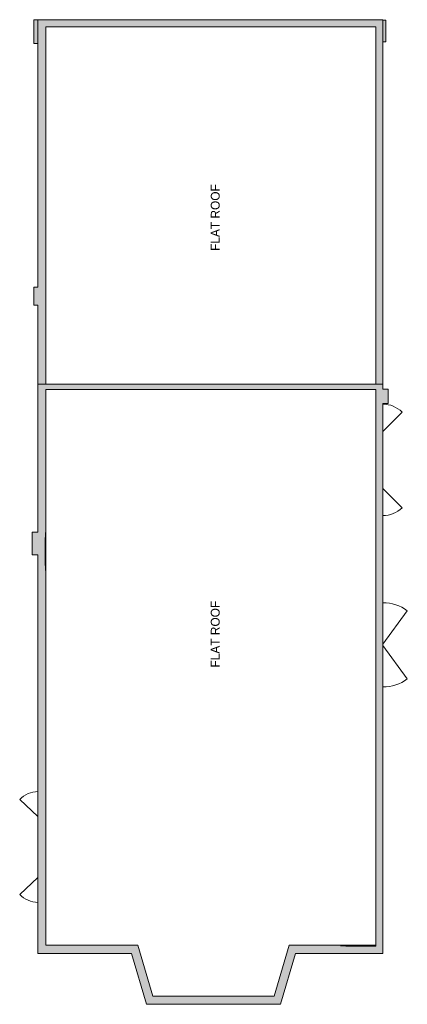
# Model space of a CAD drawing. Header units: inches. Extents: x -256 to 71, y -255 to 576.
import ezdxf

# ---------------------------------------------------------------- set-up
doc = ezdxf.new("R2010")
doc.units = ezdxf.units.IN
doc.header["$MEASUREMENT"] = 0
for name, color, linetype, lineweight in [('A-DETL-MBND', 5, 'Continuous', 9), ('A-GLAZ', 151, 'Continuous', 9), ('G-ANNO-TEXT', 231, 'Continuous', 9)]:
    doc.layers.add(name, color=color, linetype=linetype, lineweight=lineweight)
doc.styles.add('Inter', font='txt', dxfattribs={"height": 7.5})

# ---------------------------------------------------------------- blocks, each defined once
blk = doc.blocks.new('Planitar-Casement-Single_Left - Default 1-4400482-Roof Plan')
at = {"layer": 'A-DETL-MBND'}
blk.add_line((-4.76, 19.26), (11.5, 3), dxfattribs=at)
blk.add_arc((11.5, 3), 23, 135, 180, dxfattribs=at)
blk = doc.blocks.new('Planitar-Casement-Single_Left - Default 1-4400471-Roof Plan')
at = {"layer": 'A-DETL-MBND'}
blk.add_line((-4.76, -19.26), (11.5, -3), dxfattribs=at)
blk.add_arc((11.5, -3), 23, 180, 225, dxfattribs=at)
blk = doc.blocks.new('Planitar-Casement-Single_Left - Default 1-4401708-Roof Plan')
at = {"layer": 'A-DETL-MBND'}
blk.add_line((-10.76, 23.64), (17.5, 3), dxfattribs=at)
blk.add_arc((17.5, 3), 35, 143.85504, 180, dxfattribs=at)
blk = doc.blocks.new('Planitar-Casement-Single_Left - Default 1-4401704-Roof Plan')
at = {"layer": 'A-DETL-MBND'}
blk.add_line((-10.76, -23.64), (17.5, -3), dxfattribs=at)
blk.add_arc((17.5, -3), 35, 180, 216.14496, dxfattribs=at)
blk = doc.blocks.new('Planitar-Casement-Single_Left - Default 1-4400546-Roof Plan')
at = {"layer": 'A-DETL-MBND'}
blk.add_line((-3.76, -18.66), (10.5, -3.25), dxfattribs=at)
blk.add_arc((10.5, -3.25), 21, 180, 227.21789, dxfattribs=at)
blk = doc.blocks.new('Planitar-Casement-Single_Left - Default 1-4400534-Roof Plan')
at = {"layer": 'A-DETL-MBND'}
blk.add_line((-3.76, 18.66), (10.5, 3.25), dxfattribs=at)
blk.add_arc((10.5, 3.25), 21, 132.78211, 180, dxfattribs=at)

msp = doc.modelspace()

# ---------------------------------------------------------------- hatches: boundary and pattern name
at = {"layer": 'A-DETL-MBND'}
for color, points in [(8, [(-240.75, 555.75), (-240.75, 575.75), (-244.25, 575.75), (-244.25, 555.75)]), (9, [(44, 569.75), (44, 575.75), (-240.75, 575.75), (-240.75, 569.75), (-234.25, 569.75)]), (9, [(50, 521.5), (50, 575.75), (44, 575.75), (44, 521.5)]), (8, [(52.61, 557), (52.61, 575.47), (50, 575.47), (50, 557)]), (9, [(-240.75, 521.5), (-234.25, 521.5), (-234.25, 569.75), (-240.75, 569.75)]), (9, [(-240.75, 350), (-234.25, 350), (-234.25, 521.5), (-240.75, 521.5), (-240.75, 388.83)]), (9, [(44, 268.25), (50, 268.25), (50, 521.5), (44, 521.5), (44, 388.83)]), (9, [(-234.25, 334.75), (-234.25, 350), (-244.25, 350), (-244.25, 334.75), (-240.75, 334.75)]), (9, [(-234.25, 268.25), (-234.25, 334.75), (-240.75, 334.75), (-240.75, 268.25)]), (9, [(-210.25, 263.75), (-210.25, 268.25), (-240.75, 268.25), (-240.75, 263.75), (-234.25, 263.75)]), (9, [(44, 263.75), (44, 268.25), (-210.25, 268.25), (-210.25, 263.75)]), (9, [(44, 138.75), (50, 138.75), (50, 268.25), (44, 268.25), (44, 160.38)]), (9, [(-234.75, 143.25), (-234.25, 143.25), (-234.25, 263.75), (-240.75, 263.75), (-240.75, 143.25)]), (9, [(54.5, 252), (54.5, 264), (50, 264), (50, 252)]), (9, [(-234.75, 124.25), (-234.75, 143.25), (-245.75, 143.25), (-245.75, 124.25), (-240.75, 124.25)]), (9, [(-234.25, 138.75), (-234.25, 143.25), (-234.75, 143.25), (-234.75, 138.75)]), (9, [(44, -212), (50, -212), (50, 138.75), (44, 138.75), (44, -206)]), (9, [(-234.75, 110.75), (-234.75, 124.25), (-240.75, 124.25), (-240.75, 110.75)]), (9, [(-234.25, -19), (-234.25, 110.75), (-240.75, 110.75), (-240.75, -19)]), (9, [(-234.25, 110.75), (-234.25, 115.25), (-234.75, 115.25), (-234.75, 110.75)]), (9, [(-240.75, -205), (-234.25, -205), (-234.25, -19), (-240.75, -19), (-240.75, -68.08)]), (9, [(-169.75, -212), (-169.75, -205), (-240.75, -205), (-240.75, -212)]), (9, [(-161.8, -212), (-154.51, -212), (-156.56, -205), (-169.75, -205), (-169.75, -212)]), (9, [(-36.33, -255), (-21.7, -205), (-28.99, -205), (-43.62, -255)]), (9, [(14.25, -212), (14.25, -205), (-21.7, -205), (-23.74, -212)]), (9, [(14.25, -206), (18.75, -206), (18.75, -205), (14.25, -205)]), (9, [(44, -212), (44, -206), (14.25, -206), (14.25, -212)]), (9, [(-143.97, -248), (-154.51, -212), (-161.8, -212), (-151.27, -248)]), (9, [(-43.62, -255), (-41.57, -248), (-151.27, -248), (-149.22, -255)])]:
    msp.add_hatch(color=color, dxfattribs=at).paths.add_polyline_path(points, flags=0)

# ---------------------------------------------------------------- linework, layer by layer
for p, q in [((-244.25, 575.75), (-244.25, 555.75)), ((-240.75, 575.75), (-244.25, 575.75)), ((-240.75, 350), (-240.75, 575.75)), ((-240.75, 575.75), (50, 575.75)), ((50, 575.75), (50, 264)), ((52.61, 575.47), (50, 575.47)), ((52.61, 557), (52.61, 575.47)), ((-234.25, 569.75), (-234.25, 268.25)), ((44, 569.75), (-234.25, 569.75)), ((44, 268.25), (44, 569.75)), ((50, 557), (52.61, 557)), ((-240.75, 555.75), (-244.25, 555.75)), ((-244.25, 334.75), (-244.25, 350)), ((-240.75, 350), (-244.25, 350)), ((-240.75, 334.75), (-244.25, 334.75)), ((-240.75, 143.25), (-240.75, 334.75)), ((-240.75, 268.25), (50, 268.25)), ((-234.25, 263.75), (-234.25, -205)), ((44, 263.75), (-234.25, 263.75)), ((44, -206), (44, 263.75)), ((50, 264), (54.5, 264)), ((54.5, 264), (54.5, 252)), ((50, 252), (50, -212)), ((54.5, 252), (50, 252)), ((-245.75, 124.25), (-245.75, 143.25)), ((-240.75, 143.25), (-245.75, 143.25)), ((-234.25, 138.75), (-234.75, 138.75)), ((-234.75, 138.75), (-234.75, 115.25)), ((-245.75, 124.25), (-240.75, 124.25)), ((-240.75, -212), (-240.75, 124.25)), ((-234.75, 115.25), (-234.25, 115.25)), ((-234.25, -205), (-156.56, -205)), ((-156.56, -205), (-143.97, -248)), ((-41.57, -248), (-28.99, -205)), ((-28.99, -205), (44, -205)), ((18.75, -205), (18.75, -206)), ((18.75, -206), (44, -206)), ((-161.8, -212), (-240.75, -212)), ((-149.22, -255), (-161.8, -212)), ((-23.74, -212), (-36.33, -255)), ((50, -212), (-23.74, -212)), ((-143.97, -248), (-41.57, -248)), ((-36.33, -255), (-149.22, -255))]:
    msp.add_line(p, q, dxfattribs=at)

# ---------------------------------------------------------------- block references
at = {"layer": 'A-GLAZ'}
for name, p, rotation in [('Planitar-Casement-Single_Left - Default 1-4400482-Roof Plan', (47, 239.88), 269.9999999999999), ('Planitar-Casement-Single_Left - Default 1-4400471-Roof Plan', (47, 168.79), 89.99999999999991), ('Planitar-Casement-Single_Left - Default 1-4401708-Roof Plan', (47, 66.32), 269.9999999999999), ('Planitar-Casement-Single_Left - Default 1-4401704-Roof Plan', (47, 30.32), 89.99999999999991), ('Planitar-Casement-Single_Left - Default 1-4400546-Roof Plan', (-237.5, -86), 269.9999999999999), ('Planitar-Casement-Single_Left - Default 1-4400534-Roof Plan', (-237.5, -158.5), 89.99999999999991)]:
    msp.add_blockref(name, p, dxfattribs=dict(at, rotation=rotation))

# ---------------------------------------------------------------- texts
at = {"layer": 'G-ANNO-TEXT', "color": 7, "char_height": 7.5, "width": 67.0387, "attachment_point": 1, "rotation": 90, "style": 'Inter'}
for insert in [(-95.03, 380.66), (-95.03, 29.16)]:
    msp.add_mtext('FLAT ROOF', dxfattribs=dict(at, insert=insert))

doc.saveas('drawing.dxf')
